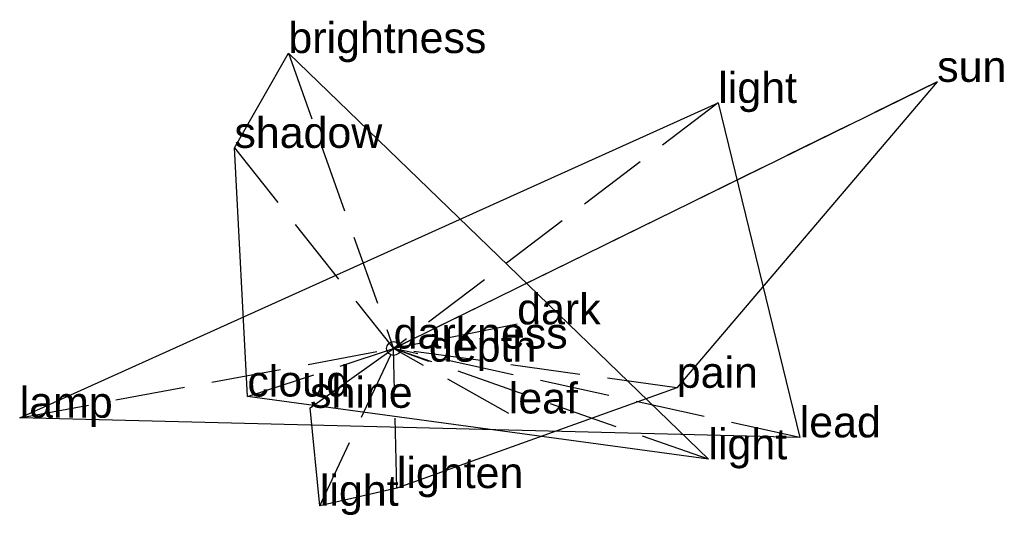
# Model space of a CAD drawing. Extents: x -1.34 to 2.19, y -0.6 to 1.18.
import ezdxf

# ---------------------------------------------------------------- set-up
doc = ezdxf.new("R2010")
doc.units = 0
doc.linetypes.add('DASHED2', pattern=[0.3, 0.25, -0.05])
for name, color, linetype in [('TEXT_nt', 1, 'CONTINUOUS'), ('TEXT_ot', 1, 'CONTINUOUS'), ('TEXT_q', 1, 'CONTINUOUS')]:
    doc.layers.add(name, color=color, linetype=linetype)
doc.styles.get("Standard").update_dxf_attribs({"font": 'arial.ttf'})

# ---------------------------------------------------------------- blocks, each defined once
blk = doc.blocks.new('ot-darkness')
at = {"layer": 'LINES_ot', "linetype": 'DASHED2'}
for p in [(-0.3767, 1.0576), (-0.5701, 0.7182), (0.4425, 0.0867), (-0.5236, -0.1718), (0, 0), (1.1273, -0.3966)]:
    blk.add_line(p, (0, 0), dxfattribs=at)
at = {"layer": 'ORIGIN_ot'}
blk.add_circle((0, 0), 0.025, dxfattribs=at)
at = {"layer": 'TEXT_ot'}
for s, p in [('brightness', (-0.3767, 1.0576)), ('shadow', (-0.5701, 0.7182)), ('dark', (0.4425, 0.0867)), ('darkness', (0, 0)), ('cloud', (-0.5236, -0.1718)), ('light', (1.1273, -0.3966))]:
    blk.add_text(s, height=0.11, dxfattribs=at).set_placement(p)
blk = doc.blocks.new('nt-darkness')
at = {"layer": 'LINES_nt', "linetype": 'DASHED2'}
for p in [(1.9464, 0.9546), (-0.2992, -0.2122), (-0.2639, -0.563), (0, 0), (0.0117, -0.4996), (1.014, -0.1405)]:
    blk.add_line(p, (0, 0), dxfattribs=at)
at = {"layer": 'ORIGIN_nt'}
blk.add_circle((0, 0), 0.025, dxfattribs=at)
at = {"layer": 'TEXT_nt'}
for s, p in [('sun', (1.9464, 0.9546)), ('darkness', (0, 0)), ('pain', (1.014, -0.1405)), ('shine', (-0.2992, -0.2122)), ('lighten', (0.0117, -0.4996)), ('light', (-0.2639, -0.563))]:
    blk.add_text(s, height=0.11, dxfattribs=at).set_placement(p)
blk = doc.blocks.new('q-darkness')
at = {"layer": 'LINES_q', "linetype": 'DASHED2'}
for p in [(1.1625, 0.8789), (-1.3388, -0.2477), (0, 0), (0.1265, -0.047), (0.4124, -0.2324), (1.4541, -0.318)]:
    blk.add_line(p, (0, 0), dxfattribs=at)
at = {"layer": 'ORIGIN_q'}
blk.add_circle((0, 0), 0.025, dxfattribs=at)
at = {"layer": 'TEXT_q'}
for s, p in [('light', (1.1625, 0.8789)), ('darkness', (0, 0)), ('depth', (0.1265, -0.047)), ('lamp', (-1.3388, -0.2477)), ('leaf', (0.4124, -0.2324)), ('lead', (1.4541, -0.318))]:
    blk.add_text(s, height=0.11, dxfattribs=at).set_placement(p)

msp = doc.modelspace()

# ---------------------------------------------------------------- linework, layer by layer
at = {"layer": 'OUTLINE_nt', "linetype": 'CONTINUOUS'}
msp.add_polyline3d([(-0.2639, -0.563, 0), (-0.2992, -0.2122, 0), (0, 0, 0), (1.9464, 0.9546, 0), (1.014, -0.1405, 0), (0.0117, -0.4996, 0), (-0.2639, -0.563, 0)], close=True, dxfattribs=at)
at = {"layer": 'OUTLINE_ot', "linetype": 'CONTINUOUS'}
msp.add_polyline3d([(1.1273, -0.3966, 0), (-0.5236, -0.1718, 0), (-0.5701, 0.7182, 0), (-0.3767, 1.0576, 0), (1.1273, -0.3966, 0)], close=True, dxfattribs=at)
at = {"layer": 'OUTLINE_q', "linetype": 'CONTINUOUS'}
msp.add_polyline3d([(1.4541, -0.318, 0), (-1.3388, -0.2477, 0), (1.1625, 0.8789, 0), (1.4541, -0.318, 0)], close=True, dxfattribs=at)

# ---------------------------------------------------------------- block references
for name in ['ot-darkness', 'nt-darkness', 'q-darkness']:
    msp.add_blockref(name, (0, 0))

doc.saveas('drawing.dxf')
